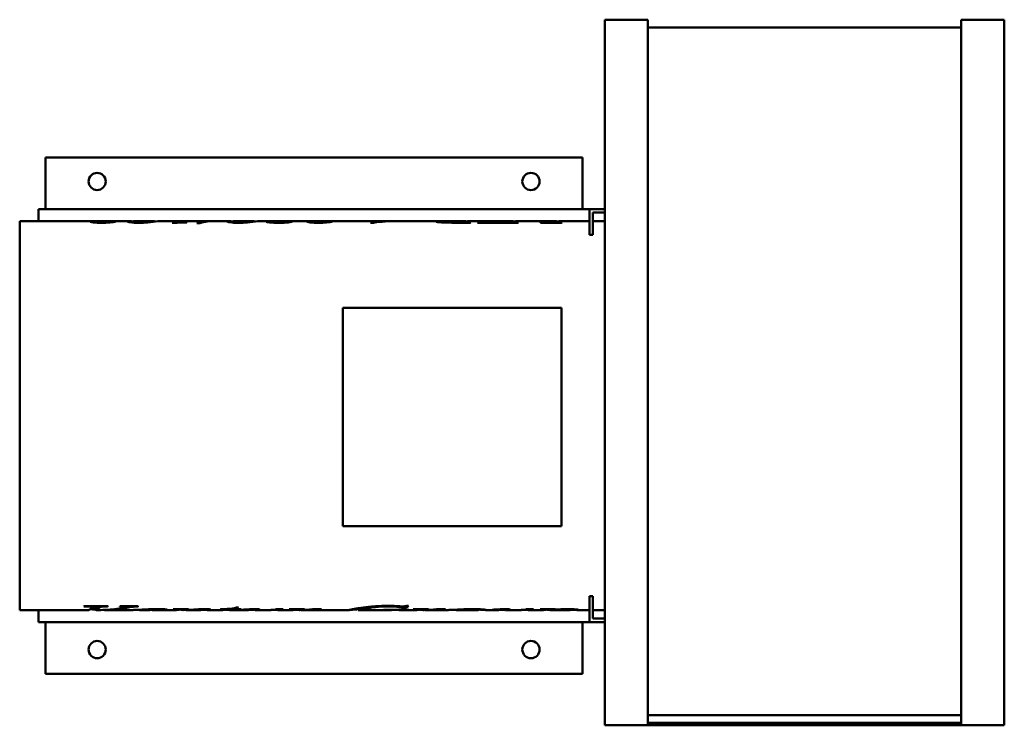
# Model space of a CAD drawing. Header units: millimetres. Extents: x 134 to 706, y 92 to 502.
import ezdxf

# ---------------------------------------------------------------- set-up
doc = ezdxf.new("R2010")
doc.units = ezdxf.units.MM
doc.header["$LTSCALE"] = 2
doc.layers.add('Widoczne (ISO)', color=7, linetype='Continuous', lineweight=50)

msp = doc.modelspace()

# ---------------------------------------------------------------- linework, layer by layer
at = {"layer": 'Widoczne (ISO)'}
for p, q in [((499, 502), (474, 502)), ((474, 92), (474, 502)), ((499, 92), (499, 502)), ((681, 502), (681, 92)), ((681, 502), (706, 502)), ((706, 92), (706, 502)), ((499, 497.54), (681, 497.54)), ((149, 422), (461, 422)), ((149, 392), (149, 422)), ((461, 422), (461, 392)), ((465, 392), (145, 392)), ((145, 385), (145, 392)), ((465, 392), (474, 392)), ((465, 377), (465, 392)), ((474, 390), (467, 390)), ((467, 390), (467, 377)), ((134, 385), (134, 159)), ((178.75, 385), (134, 385)), ((178.65, 384.06), (178.65, 384.8)), ((196.98, 385), (181.1, 385)), ((188.85, 384.48), (188.85, 384.65)), ((199.76, 384.11), (199.76, 384.62)), ((211.32, 385), (201.04, 385)), ((226.98, 385), (215.44, 385)), ((223.65, 383.98), (222.6, 383.98)), ((227.48, 384.11), (227.48, 384.47)), ((245.25, 385), (230.41, 385)), ((230.84, 384.23), (230.84, 384.33)), ((238.68, 383.86), (236.82, 383.86)), ((254.92, 385), (247.15, 385)), ((257.7, 384.11), (257.7, 384.62)), ((269.26, 385), (258.98, 385)), ((282.94, 385), (273.38, 385)), ((279.98, 384.14), (279.98, 384.62)), ((284.14, 384.97), (284.14, 384.99)), ((288.12, 385), (288.04, 385)), ((288.07, 384.82), (288.07, 385)), ((288.9, 384.68), (288.9, 385)), ((289, 384.14), (289, 384.59)), ((304.71, 385), (290.88, 385)), ((304.61, 384.06), (304.61, 384.8)), ((342.05, 385), (307.06, 385)), ((314.81, 384.48), (314.81, 384.65)), ((339.49, 384.06), (337.82, 384.06)), ((342.72, 384.45), (342.72, 384.65)), ((343.53, 384.84), (343.53, 384.88)), ((350.92, 385), (345.29, 385)), ((383.08, 385), (353.1, 385)), ((380.37, 384.15), (380.37, 384.69)), ((384.32, 384.98), (384.32, 385)), ((395.79, 384.06), (385, 384.06)), ((388.21, 384.06), (388.21, 384.27)), ((391.55, 384.06), (391.55, 384.99)), ((392.01, 384.06), (392.01, 385)), ((392.45, 384.06), (392.45, 384.36)), ((409.22, 385), (395.67, 385)), ((423.41, 384.06), (400.03, 384.06)), ((402.23, 384.78), (403.07, 384.78)), ((402.23, 384.06), (402.23, 384.78)), ((402.82, 384.06), (402.82, 384.62)), ((405.69, 384.06), (405.69, 384.27)), ((408.51, 384.87), (407.67, 384.87)), ((409.66, 384.25), (415.71, 384.25)), ((419.14, 384.99), (415.17, 384.99)), ((415.57, 385), (419.59, 385)), ((415.71, 384.06), (415.71, 384.25)), ((419.14, 384.06), (419.14, 384.99)), ((419.59, 384.06), (419.59, 385)), ((420.3, 384.06), (420.3, 384.36)), ((444.8, 385), (423.4, 385)), ((448.78, 384.06), (436.55, 384.06)), ((436.72, 384.06), (436.72, 384.16)), ((441.08, 384.06), (441.08, 384.35)), ((445.57, 384.06), (445.57, 384.36)), ((465, 385), (448.72, 385)), ((474, 385), (467, 385)), ((467, 377), (465, 377)), ((448.81, 334.65), (321.81, 334.65)), ((321.81, 334.65), (321.81, 207.65)), ((448.81, 207.65), (448.81, 334.65)), ((321.81, 207.65), (448.81, 207.65)), ((465, 167), (467, 167)), ((465, 152), (465, 167)), ((467, 167), (467, 154)), ((172.23, 161.1), (171.28, 161.1)), ((171.54, 161.28), (185.38, 161.28)), ((175.8, 161.28), (175.8, 160.61)), ((180.66, 161.28), (180.66, 160.74)), ((185.09, 161.28), (185.09, 161.1)), ((192.41, 161.28), (202.91, 161.28)), ((194.9, 161.28), (194.9, 160.76)), ((200.65, 161.28), (200.65, 161)), ((202.65, 161.28), (202.65, 161.1)), ((260.04, 160.36), (261.19, 160.36)), ((356.55, 161.03), (356.55, 160.04)), ((357.26, 160.69), (356.55, 160.69)), ((357.26, 160.69), (357.26, 159.69)), ((358.92, 161.44), (359.87, 161.44)), ((174.01, 159), (134, 159)), ((145, 152), (145, 159)), ((178.49, 160), (175.5, 160)), ((178.06, 160), (178.06, 159.08)), ((181.19, 159), (178.49, 159)), ((199.69, 159), (183.26, 159)), ((202.85, 159.12), (202.85, 159.1)), ((202.99, 159.13), (202.99, 159.03)), ((203.17, 159.14), (203.17, 159.01)), ((208.94, 159), (203.52, 159)), ((224.97, 159), (213.33, 159)), ((216.06, 159.53), (216.06, 159.24)), ((223.35, 159.4), (223.35, 159.32)), ((226.93, 159.46), (226.93, 159.24)), ((228.67, 159.49), (228.67, 159)), ((229.06, 159), (228.82, 159)), ((238.96, 159), (230.78, 159)), ((240.91, 159.54), (240.91, 159.21)), ((251.76, 159), (242.99, 159)), ((254.44, 159.35), (250.49, 159.35)), ((253.89, 159.22), (253.89, 159.18)), ((254.44, 159.58), (254.44, 159.35)), ((266.68, 159), (255.85, 159)), ((258.58, 160.05), (258.58, 159.35)), ((262.24, 159.35), (258.58, 159.35)), ((259.1, 160.15), (259.1, 159.49)), ((259.1, 159.49), (262.67, 159.49)), ((262.24, 159.49), (262.24, 159.35)), ((263.93, 159.2), (263.93, 159.11)), ((268.99, 159.51), (268.99, 159.25)), ((279.2, 159), (270.82, 159)), ((280.14, 159.01), (280.14, 159)), ((283.17, 159.49), (287.09, 159.49)), ((292.64, 159), (283.92, 159)), ((290.98, 159.42), (290.98, 159.34)), ((294.18, 159.46), (294.18, 159.32)), ((294.56, 159.47), (294.56, 159.27)), ((295.13, 159.48), (295.13, 159.13)), ((295.87, 159.49), (295.87, 159.01)), ((296.74, 159), (296.28, 159)), ((325.56, 159), (298.02, 159)), ((301.65, 159.21), (301.65, 159.11)), ((305.22, 159.46), (305.22, 159.18)), ((308.54, 159.52), (308.54, 159.15)), ((330.7, 160), (330.53, 160)), ((330.7, 160), (330.7, 159)), ((349.91, 159), (330.72, 159)), ((346.05, 159.08), (345.34, 159.08)), ((345.63, 159.13), (360.15, 159.13)), ((349.57, 159.13), (349.57, 159.06)), ((350.23, 159.13), (350.23, 159.02)), ((364.61, 159), (354.54, 159)), ((357.26, 159.69), (356.32, 159.69)), ((359.89, 159.13), (359.89, 159.08)), ((362.95, 159.42), (362.95, 159.34)), ((366.16, 159.46), (366.16, 159.32)), ((366.53, 159.47), (366.53, 159.27)), ((367.1, 159.48), (367.1, 159.13)), ((367.84, 159.49), (367.84, 159.01)), ((368.72, 159), (368.26, 159)), ((383, 159), (369.99, 159)), ((373.62, 159.21), (373.62, 159.11)), ((377.19, 159.46), (377.19, 159.18)), ((380.51, 159.52), (380.51, 159.15)), ((400.21, 159), (387.53, 159)), ((400.81, 159.47), (400.81, 159.1)), ((412.15, 159), (404.73, 159)), ((409.39, 159.2), (409.39, 159.11)), ((414.45, 159.51), (414.45, 159.25)), ((424.66, 159), (416.28, 159)), ((425.6, 159.01), (425.6, 159)), ((428.64, 159.49), (432.55, 159.49)), ((438.05, 159), (429.38, 159)), ((436.33, 159.42), (436.33, 159.34)), ((440.05, 159.47), (440.05, 159.25)), ((453.58, 159), (442.04, 159)), ((443.42, 159.52), (443.42, 159.12)), ((454.26, 159.53), (454.26, 159.09)), ((465, 159), (457.76, 159)), ((474, 159), (467, 159)), ((145, 152), (465, 152)), ((149, 122), (149, 152)), ((461, 152), (461, 122)), ((474, 152), (465, 152)), ((467, 154), (474, 154)), ((461, 122), (149, 122)), ((499, 97.99), (681, 97.99)), ((499, 92), (474, 92)), ((499, 93.5), (681, 93.5)), ((499, 92), (681, 92)), ((681, 92), (706, 92))]:
    msp.add_line(p, q, dxfattribs=at)
for centre in [(179, 408), (431, 408), (179, 136), (431, 136)]:
    msp.add_circle(centre, 5, dxfattribs=at)
for points in [[(174.9, 384.68), (174.9, 384.78), (175.13, 384.85), (175.59, 384.89)], [(175.59, 384.89), (176.31, 384.97), (177.62, 385.01), (179.51, 385)], [(180.35, 384.99), (179.22, 384.98), (178.65, 384.92), (178.65, 384.8)], [(179.51, 385), (179.7, 384.99), (179.89, 384.99), (180.09, 384.99)], [(181.1, 385), (180.83, 385), (180.58, 385), (180.35, 384.99)], [(183.73, 384.38), (185.8, 384.38), (187.51, 384.5), (188.85, 384.65)], [(188.85, 384.65), (189.11, 384.64), (189.37, 384.64), (189.63, 384.63)], [(201.04, 385), (200.18, 385), (199.76, 384.83), (199.76, 384.62)], [(208.36, 384.23), (206.81, 384.07), (205.08, 383.98), (203.16, 383.98)], [(214.19, 384.92), (212.66, 384.78), (210.71, 384.47), (208.36, 384.23)], [(211.15, 385), (211.93, 385.02), (212.43, 384.91), (212.67, 384.75)], [(215.44, 385), (215.13, 385), (214.72, 384.98), (214.19, 384.92)], [(222.6, 383.98), (224.63, 384.92), (226.66, 385.21), (228.69, 384.84)], [(231.13, 384.24), (228.64, 384.16), (226.15, 384.07), (223.65, 383.98)], [(227.53, 384.55), (227.49, 384.53), (227.48, 384.5), (227.48, 384.47)], [(228.04, 384.7), (227.73, 384.62), (227.56, 384.56), (227.53, 384.55)], [(230.41, 385), (229.62, 385), (228.83, 384.9), (228.04, 384.7)], [(229.05, 384.3), (229.42, 384.3), (230.02, 384.31), (230.84, 384.33)], [(230.84, 384.33), (230.93, 384.3), (231.03, 384.27), (231.13, 384.24)], [(236.82, 383.86), (239.94, 384.7), (243.07, 385.08), (246.2, 384.98)], [(247.15, 385), (244.32, 385), (241.5, 384.62), (238.68, 383.86)], [(258.98, 385), (258.13, 385), (257.7, 384.83), (257.7, 384.62)], [(266.3, 384.23), (264.75, 384.07), (263.02, 383.98), (261.11, 383.98)], [(272.13, 384.92), (270.6, 384.78), (268.65, 384.47), (266.3, 384.23)], [(269.1, 385), (269.87, 385.02), (270.37, 384.91), (270.61, 384.75)], [(273.38, 385), (273.07, 385), (272.66, 384.98), (272.13, 384.92)], [(284.14, 384.99), (283.7, 385), (283.3, 385), (282.94, 385)], [(288.36, 384.79), (287.74, 384.86), (286.62, 384.94), (285, 384.98)], [(285.58, 384.96), (286.24, 384.98), (287.06, 385), (288.07, 385)], [(288.07, 385), (288.57, 385), (289.05, 385), (289.49, 385)], [(289, 384.59), (289, 384.67), (288.79, 384.74), (288.36, 384.79)], [(290.88, 385), (290.27, 385), (289.61, 385), (288.9, 385)], [(300.86, 384.68), (300.86, 384.78), (301.09, 384.85), (301.55, 384.89)], [(301.55, 384.89), (302.27, 384.97), (303.57, 385.01), (305.47, 385)], [(306.3, 384.99), (305.17, 384.98), (304.61, 384.92), (304.61, 384.8)], [(305.47, 385), (305.66, 384.99), (305.85, 384.99), (306.04, 384.99)], [(307.06, 385), (306.78, 385), (306.53, 385), (306.3, 384.99)], [(309.68, 384.38), (311.76, 384.38), (313.47, 384.5), (314.81, 384.65)], [(314.81, 384.65), (315.07, 384.64), (315.33, 384.64), (315.59, 384.63)], [(337.82, 384.06), (339.72, 384.9), (341.63, 385.18), (343.53, 384.88)], [(353.1, 385), (348.56, 385), (344.02, 384.68), (339.49, 384.06)], [(342.72, 384.65), (345.82, 384.91), (348.91, 385.03), (352, 384.99)], [(345.29, 385), (344.43, 385), (343.58, 384.88), (342.72, 384.65)], [(384.32, 385), (383.88, 385), (383.47, 385), (383.08, 385)], [(386.15, 384.24), (386.69, 384.24), (387.38, 384.25), (388.21, 384.27)], [(388.21, 384.27), (389.32, 384.71), (390.44, 384.95), (391.55, 384.99)], [(391.55, 384.99), (390.58, 384.99), (389.89, 384.99), (389.46, 384.99)], [(390.22, 385), (390.71, 385), (391.31, 385), (392.01, 385)], [(392.01, 385), (392.61, 384.99), (393.2, 384.93), (393.79, 384.81)], [(393.14, 384.66), (392.68, 384.54), (392.45, 384.43), (392.45, 384.36)], [(395.67, 385), (394.83, 385), (393.98, 384.89), (393.14, 384.66)], [(395.39, 384.16), (395.64, 384.16), (395.87, 384.16), (396.08, 384.16)], [(396.08, 384.16), (395.98, 384.13), (395.88, 384.09), (395.79, 384.06)], [(400.03, 384.06), (400.76, 384.38), (401.5, 384.62), (402.23, 384.78)], [(403.07, 384.78), (402.9, 384.72), (402.82, 384.67), (402.82, 384.62)], [(405.69, 384.27), (406.29, 384.26), (407.62, 384.25), (409.66, 384.25)], [(407.67, 384.87), (408.47, 385), (409.27, 385.03), (410.07, 384.96)], [(415.71, 384.25), (416.86, 384.71), (418, 384.96), (419.14, 384.99)], [(419.59, 385), (420.2, 384.99), (420.82, 384.92), (421.43, 384.79)], [(420.93, 384.67), (420.51, 384.56), (420.3, 384.45), (420.3, 384.36)], [(423.4, 385), (422.58, 385), (421.76, 384.89), (420.93, 384.67)], [(423.68, 384.16), (423.59, 384.13), (423.5, 384.09), (423.41, 384.06)], [(436.55, 384.06), (436.6, 384.09), (436.66, 384.13), (436.72, 384.16)], [(441.08, 384.35), (441.36, 384.4), (441.8, 384.54), (442.4, 384.69)], [(442.4, 384.69), (443.86, 385.06), (445.31, 385.1), (446.76, 384.79)], [(446.23, 384.67), (445.79, 384.55), (445.57, 384.44), (445.57, 384.36)], [(448.72, 385), (447.89, 385), (447.06, 384.89), (446.23, 384.67)], [(448.46, 384.16), (448.7, 384.16), (448.9, 384.16), (449.05, 384.16)], [(449.05, 384.16), (448.96, 384.13), (448.87, 384.09), (448.78, 384.06)], [(171.28, 161.1), (171.37, 161.16), (171.45, 161.22), (171.54, 161.28)], [(175.6, 160.14), (175.73, 160.35), (175.8, 160.52), (175.8, 160.61)], [(180.15, 160.22), (179.45, 159.2), (178.76, 158.82), (178.06, 159.08)], [(180.15, 161.21), (179.59, 160.4), (179.04, 160), (178.49, 160)], [(180.2, 161.28), (180.18, 161.26), (180.16, 161.23), (180.15, 161.21)], [(180.66, 160.74), (180.49, 160.67), (180.32, 160.48), (180.15, 160.22)], [(185.38, 161.28), (185.28, 161.22), (185.19, 161.16), (185.09, 161.1)], [(191.73, 159.91), (193.22, 160.17), (194.15, 160.39), (194.53, 160.52)], [(192.1, 161.1), (192.2, 161.16), (192.31, 161.22), (192.41, 161.28)], [(194.53, 160.52), (194.78, 160.61), (194.9, 160.69), (194.9, 160.76)], [(195.92, 161.28), (195.61, 161.22), (195.27, 161.16), (194.9, 161.09)], [(202.65, 161.1), (201.81, 161.08), (201.15, 161.05), (200.65, 161)], [(202.91, 161.28), (202.82, 161.22), (202.74, 161.16), (202.65, 161.1)], [(261.19, 160.36), (260.49, 160), (259.79, 159.71), (259.1, 159.49)], [(348.06, 161.1), (342.64, 161.1), (338.22, 160.53), (334.79, 159.9)], [(338.36, 161), (341.45, 161.28), (344.68, 161.44), (348.06, 161.44)], [(348.06, 161.44), (350.55, 161.44), (352.82, 161.36), (354.86, 161.19)], [(354.86, 161.19), (355.68, 161.13), (356.28, 161.1), (356.66, 161.1)], [(356.55, 161.03), (356.55, 161.06), (356.54, 161.08), (356.53, 161.1)], [(359.87, 161.44), (359, 160.68), (358.13, 160.1), (357.26, 159.69)], [(358.33, 161.27), (357.97, 161.05), (357.62, 160.85), (357.26, 160.69)], [(174.01, 159), (174.54, 159), (175.07, 159.38), (175.6, 160.14)], [(178.06, 159.22), (177.08, 159.3), (176.09, 159.41), (175.11, 159.54)], [(181.19, 159), (184.71, 159), (188.22, 159.3), (191.73, 159.91)], [(193.36, 159.83), (189.65, 159.22), (185.93, 158.95), (182.22, 159.01)], [(202.99, 159.03), (202.9, 159.05), (202.85, 159.07), (202.85, 159.1)], [(203.17, 159.03), (203.11, 159.03), (203.05, 159.03), (202.99, 159.03)], [(208.94, 159), (209.15, 159), (209.35, 159), (209.54, 159)], [(211.26, 159), (211.17, 159), (211.07, 159), (210.98, 159)], [(217.98, 159.05), (216.45, 159), (214.21, 159), (211.26, 159)], [(219.72, 159.24), (219.72, 159.15), (219.14, 159.08), (217.98, 159.05)], [(223.13, 159.4), (226.09, 159.44), (229.05, 159.49), (232.02, 159.55)], [(223.35, 159.32), (223.28, 159.35), (223.2, 159.37), (223.13, 159.4)], [(224.3, 159.34), (223.98, 159.33), (223.67, 159.33), (223.35, 159.32)], [(225.36, 159.34), (225.17, 159.34), (224.81, 159.34), (224.3, 159.34)], [(224.97, 159), (225.34, 159), (225.72, 159.02), (226.1, 159.07)], [(226.1, 159.07), (226.65, 159.14), (226.93, 159.22), (226.93, 159.24)], [(228.67, 159.05), (227.99, 159.08), (227.4, 159.14), (226.89, 159.22)], [(232.02, 159.55), (230.9, 159.16), (229.79, 158.98), (228.67, 159)], [(239.65, 159.29), (239.14, 159.29), (238.51, 159.27), (237.77, 159.25)], [(238.96, 159), (239.39, 159), (239.82, 159.02), (240.25, 159.07)], [(240.25, 159.07), (240.69, 159.11), (240.91, 159.17), (240.91, 159.21)], [(244.2, 159.06), (243.09, 158.95), (241.98, 158.99), (240.88, 159.18)], [(245.03, 159.26), (245.03, 159.19), (244.75, 159.11), (244.2, 159.06)], [(250.49, 159.35), (250.58, 159.37), (250.66, 159.4), (250.75, 159.43)], [(251.76, 159), (252.65, 159), (253.54, 159.12), (254.44, 159.35)], [(253.89, 159.18), (253.85, 159.18), (253.82, 159.19), (253.78, 159.2)], [(258.58, 159.35), (257.02, 158.95), (255.46, 158.89), (253.89, 159.18)], [(262.67, 159.49), (262.53, 159.44), (262.39, 159.39), (262.24, 159.35)], [(263.13, 159.14), (264.54, 159.24), (266.03, 159.36), (267.59, 159.44)], [(263.93, 159.11), (263.66, 159.12), (263.4, 159.13), (263.13, 159.14)], [(266.68, 159), (267.13, 159), (267.57, 159.02), (268.02, 159.07)], [(267.59, 159.44), (268.79, 159.51), (269.9, 159.55), (270.91, 159.55)], [(268.02, 159.07), (268.67, 159.14), (268.99, 159.22), (268.99, 159.25)], [(269.22, 159.1), (269.03, 159.12), (268.86, 159.14), (268.71, 159.17)], [(272.05, 159.06), (271.11, 158.97), (270.16, 158.98), (269.22, 159.1)], [(273.25, 159.32), (273.25, 159.25), (272.85, 159.13), (272.05, 159.06)], [(280.14, 159), (280.01, 159), (279.88, 159), (279.74, 159)], [(282.37, 159.12), (282.22, 159.14), (282.09, 159.16), (281.97, 159.18)], [(287.09, 159.49), (285.52, 159), (283.95, 158.88), (282.37, 159.12)], [(282.57, 159.31), (282.77, 159.36), (282.97, 159.42), (283.17, 159.49)], [(290.64, 159.41), (293.58, 159.46), (296.53, 159.5), (299.47, 159.55)], [(290.98, 159.34), (290.87, 159.36), (290.75, 159.39), (290.64, 159.41)], [(292.87, 159.36), (292.52, 159.36), (291.9, 159.35), (290.98, 159.34)], [(292.64, 159), (293, 159), (293.36, 159.02), (293.73, 159.06)], [(294.18, 159.32), (293.84, 159.34), (293.4, 159.36), (292.87, 159.36)], [(293.73, 159.06), (294.28, 159.13), (294.56, 159.21), (294.56, 159.27)], [(294.56, 159.27), (294.56, 159.29), (294.43, 159.31), (294.18, 159.32)], [(295.13, 159.13), (294.89, 159.16), (294.68, 159.2), (294.51, 159.22)], [(295.87, 159.06), (295.6, 159.08), (295.35, 159.1), (295.13, 159.13)], [(299.47, 159.55), (298.27, 159.13), (297.07, 158.96), (295.87, 159.01)], [(296.74, 159), (299.45, 159), (301.91, 159.23), (304.13, 159.39)], [(301.65, 159.11), (300.33, 159.04), (298.9, 158.98), (297.37, 159)], [(303.68, 159.21), (303.22, 159.2), (302.54, 159.16), (301.65, 159.11)], [(304.51, 159.23), (304.2, 159.23), (303.92, 159.22), (303.68, 159.21)], [(304.13, 159.39), (305.55, 159.48), (306.69, 159.55), (307.57, 159.55)], [(304.99, 159.21), (304.86, 159.22), (304.7, 159.23), (304.51, 159.23)], [(305.22, 159.18), (305.18, 159.19), (305.11, 159.21), (304.99, 159.21)], [(308.54, 159.15), (308.14, 159.11), (307.55, 159.1), (306.77, 159.1)], [(309.42, 159.37), (309.42, 159.28), (309.13, 159.21), (308.54, 159.15)], [(330.79, 160.04), (330.73, 160.02), (330.7, 160.01), (330.7, 160)], [(334.79, 159.9), (332.06, 159.4), (330.7, 159.05), (330.7, 159)], [(330.7, 159), (330.7, 159), (330.71, 159), (330.72, 159)], [(345.34, 159.08), (345.43, 159.1), (345.53, 159.11), (345.63, 159.13)], [(349.57, 159.06), (348.85, 159.07), (347.67, 159.08), (346.05, 159.08)], [(350.23, 159.02), (350.23, 159.03), (350.01, 159.05), (349.57, 159.06)], [(349.91, 159), (350.12, 159), (350.23, 159.01), (350.23, 159.02)], [(354.03, 159.01), (353.68, 159.03), (353.33, 159.07), (352.97, 159.13)], [(355.43, 159.02), (355.15, 159.02), (354.68, 158.98), (354.03, 159.01)], [(356.32, 159.69), (356.47, 159.84), (356.55, 159.96), (356.55, 160.04)], [(360.15, 159.13), (360.07, 159.11), (359.98, 159.1), (359.89, 159.08)], [(362.61, 159.41), (365.56, 159.46), (368.5, 159.5), (371.45, 159.55)], [(362.95, 159.34), (362.84, 159.36), (362.73, 159.39), (362.61, 159.41)], [(364.84, 159.36), (364.5, 159.36), (363.87, 159.35), (362.95, 159.34)], [(364.61, 159), (364.97, 159), (365.34, 159.02), (365.7, 159.06)], [(366.16, 159.32), (365.81, 159.34), (365.37, 159.36), (364.84, 159.36)], [(365.7, 159.06), (366.25, 159.13), (366.53, 159.21), (366.53, 159.27)], [(366.53, 159.27), (366.53, 159.29), (366.4, 159.31), (366.16, 159.32)], [(367.1, 159.13), (366.86, 159.16), (366.66, 159.2), (366.49, 159.22)], [(367.84, 159.06), (367.58, 159.08), (367.33, 159.1), (367.1, 159.13)], [(371.45, 159.55), (370.25, 159.13), (369.04, 158.96), (367.84, 159.01)], [(368.72, 159), (371.42, 159), (373.89, 159.23), (376.11, 159.39)], [(373.62, 159.11), (372.3, 159.04), (370.88, 158.98), (369.34, 159)], [(375.65, 159.21), (375.19, 159.2), (374.52, 159.16), (373.62, 159.11)], [(376.48, 159.23), (376.17, 159.23), (375.9, 159.22), (375.65, 159.21)], [(376.11, 159.39), (377.52, 159.48), (378.66, 159.55), (379.54, 159.55)], [(376.97, 159.21), (376.83, 159.22), (376.67, 159.23), (376.48, 159.23)], [(377.19, 159.18), (377.16, 159.19), (377.08, 159.21), (376.97, 159.21)], [(380.51, 159.15), (380.11, 159.11), (379.52, 159.1), (378.74, 159.1)], [(381.4, 159.37), (381.4, 159.28), (381.1, 159.21), (380.51, 159.15)], [(400.21, 159), (400.61, 159), (400.81, 159.03), (400.81, 159.1)], [(408.59, 159.14), (410, 159.24), (411.49, 159.36), (413.05, 159.44)], [(409.39, 159.11), (409.12, 159.12), (408.86, 159.13), (408.59, 159.14)], [(412.15, 159), (412.59, 159), (413.04, 159.02), (413.48, 159.07)], [(413.05, 159.44), (414.25, 159.51), (415.36, 159.55), (416.37, 159.55)], [(413.48, 159.07), (414.13, 159.14), (414.45, 159.22), (414.45, 159.25)], [(414.68, 159.1), (414.49, 159.12), (414.32, 159.14), (414.17, 159.17)], [(417.51, 159.06), (416.57, 158.97), (415.63, 158.98), (414.68, 159.1)], [(418.71, 159.32), (418.71, 159.25), (418.31, 159.13), (417.51, 159.06)], [(425.6, 159), (425.47, 159), (425.34, 159), (425.21, 159)], [(427.84, 159.12), (427.69, 159.14), (427.55, 159.16), (427.43, 159.18)], [(432.55, 159.49), (430.98, 159), (429.41, 158.88), (427.84, 159.12)], [(428.04, 159.31), (428.24, 159.36), (428.44, 159.42), (428.64, 159.49)], [(436.33, 159.42), (439.26, 159.46), (442.2, 159.5), (445.14, 159.55)], [(438.42, 159.36), (437.92, 159.36), (437.22, 159.35), (436.33, 159.34)], [(438.05, 159), (438.51, 159), (438.98, 159.03), (439.44, 159.1)], [(439.44, 159.1), (439.85, 159.17), (440.05, 159.23), (440.05, 159.25)], [(441.42, 159.01), (440.93, 159.04), (440.45, 159.11), (439.96, 159.21)], [(445.14, 159.55), (444.56, 159.35), (443.99, 159.21), (443.42, 159.12)], [(453.58, 159), (454.03, 159), (454.26, 159.03), (454.26, 159.09)], [(458.49, 159.09), (458.49, 158.95), (457.08, 158.97), (454.26, 159.19)]]:
    msp.add_open_spline(points, degree=3, dxfattribs=at)
for points, knots in [([(181.64, 383.98), (179.75, 383.98), (178.15, 384.07), (176.85, 384.22), (175.55, 384.38), (174.9, 384.54), (174.9, 384.68)], [0, 0, 0, 0, 1, 1, 1, 2, 2, 2, 2]), ([(178.65, 384.8), (178.65, 384.71), (179.12, 384.61), (180.06, 384.52), (181, 384.43), (182.22, 384.38), (183.73, 384.38)], [0, 0, 0, 0, 1, 1, 1, 2, 2, 2, 2]), ([(189.63, 384.63), (188.88, 384.47), (187.78, 384.3), (186.34, 384.18), (184.89, 384.05), (183.33, 383.98), (181.64, 383.98)], [0, 0, 0, 0, 1, 1, 1, 2, 2, 2, 2]), ([(196.45, 384.87), (196.45, 385.01), (196.93, 385.04), (197.88, 384.94), (198.4, 384.89), (199.03, 384.81), (199.78, 384.71)], [0, 0, 0, 0, 1, 1, 1, 1.541616, 1.541616, 1.541616, 1.541616]), ([(203.16, 383.98), (201.27, 383.98), (199.68, 384.09), (198.38, 384.27), (197.09, 384.45), (196.45, 384.71), (196.45, 384.87)], [0, 0, 0, 0, 1, 1, 1, 2, 2, 2, 2]), ([(199.76, 384.62), (199.76, 384.48), (200.09, 384.35), (200.76, 384.26), (201.43, 384.18), (202.22, 384.13), (203.12, 384.13)], [0, 0, 0, 0, 1, 1, 1, 2, 2, 2, 2]), ([(203.12, 384.13), (203.96, 384.13), (204.83, 384.17), (205.71, 384.25), (206.6, 384.32), (207.51, 384.49), (208.45, 384.65), (209.39, 384.82), (210.29, 384.98), (211.15, 385)], [0, 0, 0, 0, 1, 1, 1, 2, 2, 2, 3, 3, 3, 3]), ([(227.48, 384.47), (227.48, 384.42), (227.62, 384.38), (227.89, 384.35), (228.17, 384.32), (228.56, 384.3), (229.05, 384.3)], [0, 0, 0, 0, 1, 1, 1, 2, 2, 2, 2]), ([(254.39, 384.87), (254.39, 385.01), (254.87, 385.04), (255.82, 384.94), (256.34, 384.89), (256.98, 384.81), (257.73, 384.71)], [0, 0, 0, 0, 1, 1, 1, 1.541616, 1.541616, 1.541616, 1.541616]), ([(261.11, 383.98), (259.21, 383.98), (257.62, 384.09), (256.33, 384.27), (255.04, 384.45), (254.39, 384.71), (254.39, 384.87)], [0, 0, 0, 0, 1, 1, 1, 2, 2, 2, 2]), ([(257.7, 384.62), (257.7, 384.48), (258.03, 384.35), (258.7, 384.26), (259.37, 384.18), (260.16, 384.13), (261.06, 384.13)], [0, 0, 0, 0, 1, 1, 1, 2, 2, 2, 2]), ([(261.06, 384.13), (261.91, 384.13), (262.77, 384.17), (263.65, 384.25), (264.54, 384.32), (265.45, 384.49), (266.39, 384.65), (267.33, 384.82), (268.23, 384.98), (269.1, 385)], [0, 0, 0, 0, 1, 1, 1, 2, 2, 2, 3, 3, 3, 3]), ([(277.28, 384.63), (277.28, 384.76), (277.83, 384.85), (278.91, 384.9), (280, 384.96), (281.74, 384.98), (284.14, 384.99)], [0, 0, 0, 0, 1, 1, 1, 2, 2, 2, 2]), ([(284.51, 383.98), (282.37, 383.98), (280.63, 384.06), (279.29, 384.21), (277.95, 384.35), (277.28, 384.5), (277.28, 384.63)], [0, 0, 0, 0, 1, 1, 1, 2, 2, 2, 2]), ([(285, 384.98), (283.42, 384.96), (282.18, 384.94), (281.3, 384.89), (280.42, 384.83), (279.98, 384.75), (279.98, 384.62)], [0, 0, 0, 0, 1, 1, 1, 2, 2, 2, 2]), ([(279.98, 384.62), (279.98, 384.5), (280.4, 384.37), (281.25, 384.27), (282.1, 384.18), (283.21, 384.12), (284.59, 384.12)], [0, 0, 0, 0, 1, 1, 1, 2, 2, 2, 2]), ([(292.26, 384.71), (292.26, 384.57), (291.52, 384.4), (290.05, 384.24), (288.58, 384.08), (286.73, 383.98), (284.51, 383.98)], [0, 0, 0, 0, 1, 1, 1, 2, 2, 2, 2]), ([(284.59, 384.12), (285.91, 384.12), (286.98, 384.17), (287.78, 384.27), (288.59, 384.36), (289, 384.47), (289, 384.59)], [0, 0, 0, 0, 1, 1, 1, 2, 2, 2, 2]), ([(288.9, 385), (290.21, 384.98), (291.09, 384.94), (291.56, 384.89), (292.02, 384.85), (292.26, 384.79), (292.26, 384.71)], [0, 0, 0, 0, 1, 1, 1, 2, 2, 2, 2]), ([(307.6, 383.98), (305.71, 383.98), (304.11, 384.07), (302.81, 384.22), (301.51, 384.38), (300.86, 384.54), (300.86, 384.68)], [0, 0, 0, 0, 1, 1, 1, 2, 2, 2, 2]), ([(304.61, 384.8), (304.61, 384.71), (305.08, 384.61), (306.02, 384.52), (306.96, 384.43), (308.18, 384.38), (309.68, 384.38)], [0, 0, 0, 0, 1, 1, 1, 2, 2, 2, 2]), ([(315.59, 384.63), (314.84, 384.47), (313.74, 384.3), (312.29, 384.18), (310.85, 384.05), (309.28, 383.98), (307.6, 383.98)], [0, 0, 0, 0, 1, 1, 1, 2, 2, 2, 2]), ([(375.91, 384.7), (375.91, 384.82), (376.57, 384.9), (377.88, 384.94), (379.2, 384.99), (381.34, 385), (384.32, 385)], [0, 0, 0, 0, 1, 1, 1, 2, 2, 2, 2]), ([(385, 384.06), (383.19, 384.06), (381.57, 384.09), (380.15, 384.16), (378.73, 384.23), (377.67, 384.32), (376.96, 384.42), (376.26, 384.52), (375.91, 384.62), (375.91, 384.7)], [0, 0, 0, 0, 1, 1, 1, 2, 2, 2, 3, 3, 3, 3]), ([(389.46, 384.99), (386.39, 384.99), (384.11, 384.99), (382.61, 384.95), (381.12, 384.91), (380.37, 384.84), (380.37, 384.69)], [0, 0, 0, 0, 1, 1, 1, 2, 2, 2, 2]), ([(380.37, 384.69), (380.37, 384.58), (380.83, 384.47), (381.75, 384.38), (382.68, 384.29), (384.14, 384.24), (386.15, 384.24)], [0, 0, 0, 0, 1, 1, 1, 2, 2, 2, 2]), ([(384.32, 384.98), (384.45, 384.98), (384.59, 384.98), (384.75, 384.99), (385.88, 385), (387.71, 385), (390.22, 385)], [0.865607, 0.865607, 0.865607, 0.865607, 1, 1, 1, 2, 2, 2, 2]), ([(392.45, 384.36), (392.45, 384.31), (392.66, 384.26), (393.07, 384.22), (393.47, 384.18), (394.25, 384.16), (395.39, 384.16)], [0, 0, 0, 0, 1, 1, 1, 2, 2, 2, 2]), ([(402.82, 384.62), (402.82, 384.54), (403.09, 384.46), (403.63, 384.4), (404.17, 384.34), (404.86, 384.3), (405.69, 384.27)], [0, 0, 0, 0, 1, 1, 1, 2, 2, 2, 2]), ([(415.17, 384.99), (413.41, 384.99), (412.09, 384.99), (411.22, 384.98), (410.34, 384.97), (409.44, 384.96), (408.51, 384.87)], [0, 0, 0, 0, 1, 1, 1, 2, 2, 2, 2]), ([(411.82, 384.99), (411.94, 384.99), (412.07, 384.99), (412.22, 384.99), (412.82, 385), (413.93, 385), (415.57, 385)], [0.745714, 0.745714, 0.745714, 0.745714, 1, 1, 1, 2, 2, 2, 2]), ([(420.3, 384.36), (420.3, 384.32), (420.39, 384.29), (420.58, 384.25), (420.77, 384.22), (421.05, 384.2), (421.42, 384.18), (421.8, 384.17), (422.55, 384.16), (423.68, 384.16)], [0, 0, 0, 0, 1, 1, 1, 2, 2, 2, 3, 3, 3, 3]), ([(436.72, 384.16), (438.09, 384.16), (439.07, 384.17), (439.65, 384.21), (440.23, 384.24), (440.71, 384.29), (441.08, 384.35)], [0, 0, 0, 0, 1, 1, 1, 2, 2, 2, 2]), ([(445.57, 384.36), (445.57, 384.3), (445.77, 384.25), (446.17, 384.22), (446.57, 384.18), (447.33, 384.16), (448.46, 384.16)], [0, 0, 0, 0, 1, 1, 1, 2, 2, 2, 2]), ([(175.8, 160.61), (175.8, 160.74), (175.52, 160.86), (174.94, 160.95), (174.37, 161.05), (173.47, 161.1), (172.23, 161.1)], [0, 0, 0, 0, 1, 1, 1, 2, 2, 2, 2]), ([(185.09, 161.1), (183.59, 161.09), (182.56, 161.06), (182.01, 161.01), (181.45, 160.95), (181.01, 160.86), (180.66, 160.74)], [0, 0, 0, 0, 1, 1, 1, 2, 2, 2, 2]), ([(194.9, 160.76), (194.9, 160.84), (194.71, 160.91), (194.32, 160.98), (193.93, 161.04), (193.19, 161.08), (192.1, 161.1)], [0, 0, 0, 0, 1, 1, 1, 2, 2, 2, 2]), ([(200.65, 161), (199.7, 160.92), (198.75, 160.79), (197.82, 160.64), (196.88, 160.49), (195.4, 160.17), (193.36, 159.83)], [0, 0, 0, 0, 1, 1, 1, 2, 2, 2, 2]), ([(250.75, 159.43), (252.65, 159.48), (254.27, 159.55), (255.58, 159.66), (256.9, 159.77), (258.38, 159.97), (260.04, 160.36)], [0, 0, 0, 0, 1, 1, 1, 2, 2, 2, 2]), ([(325.49, 159.01), (325.49, 159.04), (326.13, 159.2), (327.4, 159.44), (328.66, 159.68), (330.25, 159.97), (332.16, 160.25), (334.06, 160.54), (336.13, 160.8), (338.36, 161)], [0, 0, 0, 0, 1, 1, 1, 2, 2, 2, 3, 3, 3, 3]), ([(356.55, 160.04), (356.55, 160.27), (355.8, 160.51), (354.29, 160.74), (352.78, 160.97), (350.71, 161.1), (348.06, 161.1)], [0, 0, 0, 0, 1, 1, 1, 2, 2, 2, 2]), ([(356.66, 161.1), (357.08, 161.1), (357.44, 161.12), (357.75, 161.15), (358.05, 161.19), (358.45, 161.29), (358.92, 161.44)], [0, 0, 0, 0, 1, 1, 1, 2, 2, 2, 2]), ([(199.69, 159), (200.04, 159), (200.47, 159.01), (200.99, 159.03), (202.58, 159.09), (204.56, 159.23), (206.96, 159.35), (209.35, 159.47), (211.81, 159.55), (214.35, 159.55)], [0.670473, 0.670473, 0.670473, 0.670473, 1, 1, 1, 2, 2, 2, 3, 3, 3, 3]), ([(213.37, 159.43), (211.56, 159.43), (209.65, 159.33), (207.63, 159.22), (205.61, 159.1), (204.12, 158.97), (203.17, 159.01)], [0, 0, 0, 0, 1, 1, 1, 2, 2, 2, 2]), ([(209.54, 159), (211.72, 159), (213.35, 159.02), (214.43, 159.06), (215.52, 159.1), (216.06, 159.16), (216.06, 159.24)], [0, 0, 0, 0, 1, 1, 1, 2, 2, 2, 2]), ([(216.06, 159.24), (216.06, 159.29), (215.83, 159.33), (215.36, 159.37), (214.89, 159.41), (214.23, 159.43), (213.37, 159.43)], [0, 0, 0, 0, 1, 1, 1, 2, 2, 2, 2]), ([(214.35, 159.55), (216.18, 159.55), (217.53, 159.51), (218.41, 159.44), (219.28, 159.38), (219.72, 159.31), (219.72, 159.24)], [0, 0, 0, 0, 1, 1, 1, 2, 2, 2, 2]), ([(226.93, 159.24), (226.93, 159.27), (226.78, 159.29), (226.47, 159.31), (226.17, 159.33), (225.79, 159.34), (225.36, 159.34)], [0, 0, 0, 0, 1, 1, 1, 2, 2, 2, 2]), ([(229.06, 159), (232.3, 159), (234.8, 159.23), (236.56, 159.35), (238.4, 159.46), (240.16, 159.55), (241.85, 159.55)], [0.037632, 0.037632, 0.037632, 0.037632, 1, 1, 1, 2, 2, 2, 2]), ([(237.77, 159.25), (236.39, 159.2), (234.96, 159.12), (233.48, 159.06), (232.36, 159.02), (231.19, 158.99), (229.97, 159.01)], [0, 0, 0, 0, 1, 1, 1, 1.753854, 1.753854, 1.753854, 1.753854]), ([(240.91, 159.21), (240.91, 159.23), (240.79, 159.25), (240.54, 159.27), (240.29, 159.28), (240, 159.29), (239.65, 159.29)], [0, 0, 0, 0, 1, 1, 1, 2, 2, 2, 2]), ([(241.85, 159.55), (242.77, 159.55), (243.53, 159.51), (244.13, 159.46), (244.73, 159.4), (245.03, 159.33), (245.03, 159.26)], [0, 0, 0, 0, 1, 1, 1, 2, 2, 2, 2]), ([(268.16, 159.3), (267.72, 159.3), (267.29, 159.29), (266.86, 159.28), (266.43, 159.26), (265.46, 159.19), (263.93, 159.11)], [0, 0, 0, 0, 1, 1, 1, 2, 2, 2, 2]), ([(268.99, 159.25), (268.99, 159.26), (268.91, 159.28), (268.73, 159.29), (268.56, 159.3), (268.37, 159.3), (268.16, 159.3)], [0, 0, 0, 0, 1, 1, 1, 2, 2, 2, 2]), ([(270.91, 159.55), (271.59, 159.55), (272.16, 159.52), (272.59, 159.48), (273.03, 159.43), (273.25, 159.38), (273.25, 159.32)], [0, 0, 0, 0, 1, 1, 1, 2, 2, 2, 2]), ([(279.2, 159), (279.24, 159), (279.28, 159), (279.31, 159), (280.34, 159), (281.43, 159.03), (282.57, 159.31)], [2.963983, 2.963983, 2.963983, 2.963983, 3, 3, 3, 4, 4, 4, 4]), ([(306.77, 159.1), (306.36, 159.1), (306.03, 159.1), (305.75, 159.12), (305.47, 159.13), (305.3, 159.15), (305.22, 159.18)], [0, 0, 0, 0, 1, 1, 1, 2, 2, 2, 2]), ([(307.57, 159.55), (308.14, 159.55), (308.59, 159.53), (308.92, 159.5), (309.26, 159.47), (309.42, 159.42), (309.42, 159.37)], [0, 0, 0, 0, 1, 1, 1, 2, 2, 2, 2]), ([(330.7, 159.44), (329.16, 159.33), (327.98, 159.22), (327.14, 159.13), (326.04, 159.02), (325.49, 158.98), (325.49, 159.01)], [1.235245, 1.235245, 1.235245, 1.235245, 2, 2, 2, 3, 3, 3, 3]), ([(359.89, 159.08), (358.56, 159.08), (357.59, 159.08), (356.99, 159.07), (356.39, 159.06), (355.87, 159.04), (355.43, 159.02)], [0, 0, 0, 0, 1, 1, 1, 2, 2, 2, 2]), ([(378.74, 159.1), (378.34, 159.1), (378, 159.1), (377.72, 159.12), (377.45, 159.13), (377.27, 159.15), (377.19, 159.18)], [0, 0, 0, 0, 1, 1, 1, 2, 2, 2, 2]), ([(379.54, 159.55), (380.11, 159.55), (380.56, 159.53), (380.9, 159.5), (381.23, 159.47), (381.4, 159.42), (381.4, 159.37)], [0, 0, 0, 0, 1, 1, 1, 2, 2, 2, 2]), ([(383, 159), (383.34, 159), (383.78, 159.01), (384.33, 159.04), (385.79, 159.1), (387.73, 159.23), (390.16, 159.35), (392.59, 159.47), (394.94, 159.55), (397.21, 159.55)], [0.625205, 0.625205, 0.625205, 0.625205, 1, 1, 1, 2, 2, 2, 3, 3, 3, 3]), ([(396.58, 159.42), (394.05, 159.42), (391.71, 159.22), (389.58, 159.08), (387.58, 158.95), (386.52, 158.98), (386.39, 159.15)], [0, 0, 0, 0, 1, 1, 1, 1.934074, 1.934074, 1.934074, 1.934074]), ([(400.81, 159.1), (400.81, 159.17), (400.42, 159.26), (399.64, 159.32), (398.86, 159.38), (397.84, 159.42), (396.58, 159.42)], [0, 0, 0, 0, 1, 1, 1, 2, 2, 2, 2]), ([(397.21, 159.55), (399.5, 159.55), (401.38, 159.46), (402.84, 159.35), (404.31, 159.23), (405.05, 159.11), (405.05, 159.04)], [0, 0, 0, 0, 1, 1, 1, 2, 2, 2, 2]), ([(405.05, 159.04), (405.05, 158.97), (404.36, 158.99), (402.99, 159.09), (402.37, 159.14), (401.65, 159.2), (400.81, 159.26)], [0, 0, 0, 0, 1, 1, 1, 1.44928, 1.44928, 1.44928, 1.44928]), ([(413.62, 159.3), (413.19, 159.3), (412.75, 159.29), (412.32, 159.28), (411.89, 159.26), (410.92, 159.19), (409.39, 159.11)], [0, 0, 0, 0, 1, 1, 1, 2, 2, 2, 2]), ([(414.45, 159.25), (414.45, 159.26), (414.37, 159.28), (414.2, 159.29), (414.02, 159.3), (413.83, 159.3), (413.62, 159.3)], [0, 0, 0, 0, 1, 1, 1, 2, 2, 2, 2]), ([(416.37, 159.55), (417.06, 159.55), (417.62, 159.52), (418.06, 159.48), (418.49, 159.43), (418.71, 159.38), (418.71, 159.32)], [0, 0, 0, 0, 1, 1, 1, 2, 2, 2, 2]), ([(424.66, 159), (424.7, 159), (424.74, 159), (424.78, 159), (425.81, 159), (426.89, 159.03), (428.04, 159.31)], [2.963983, 2.963983, 2.963983, 2.963983, 3, 3, 3, 4, 4, 4, 4]), ([(440.05, 159.25), (440.05, 159.28), (439.91, 159.31), (439.65, 159.33), (439.38, 159.34), (438.97, 159.36), (438.42, 159.36)], [0, 0, 0, 0, 1, 1, 1, 2, 2, 2, 2]), ([(451.05, 159.35), (449.17, 159.35), (447.3, 159.25), (445.45, 159.14), (443.6, 159.04), (442.26, 158.97), (441.42, 159.01)], [0, 0, 0, 0, 1, 1, 1, 2, 2, 2, 2]), ([(443.42, 159.12), (445.29, 159.22), (446.96, 159.35), (448.42, 159.42), (449.89, 159.5), (451.4, 159.55), (452.94, 159.55)], [0, 0, 0, 0, 1, 1, 1, 2, 2, 2, 2]), ([(454.26, 159.09), (454.26, 159.15), (453.94, 159.22), (453.3, 159.27), (452.66, 159.32), (451.91, 159.35), (451.05, 159.35)], [0, 0, 0, 0, 1, 1, 1, 2, 2, 2, 2]), ([(452.94, 159.55), (454.47, 159.55), (455.77, 159.48), (456.86, 159.38), (457.95, 159.28), (458.49, 159.17), (458.49, 159.09)], [0, 0, 0, 0, 1, 1, 1, 2, 2, 2, 2])]:
    msp.add_open_spline(points, degree=3, knots=knots, dxfattribs=at)

doc.saveas('drawing.dxf')
